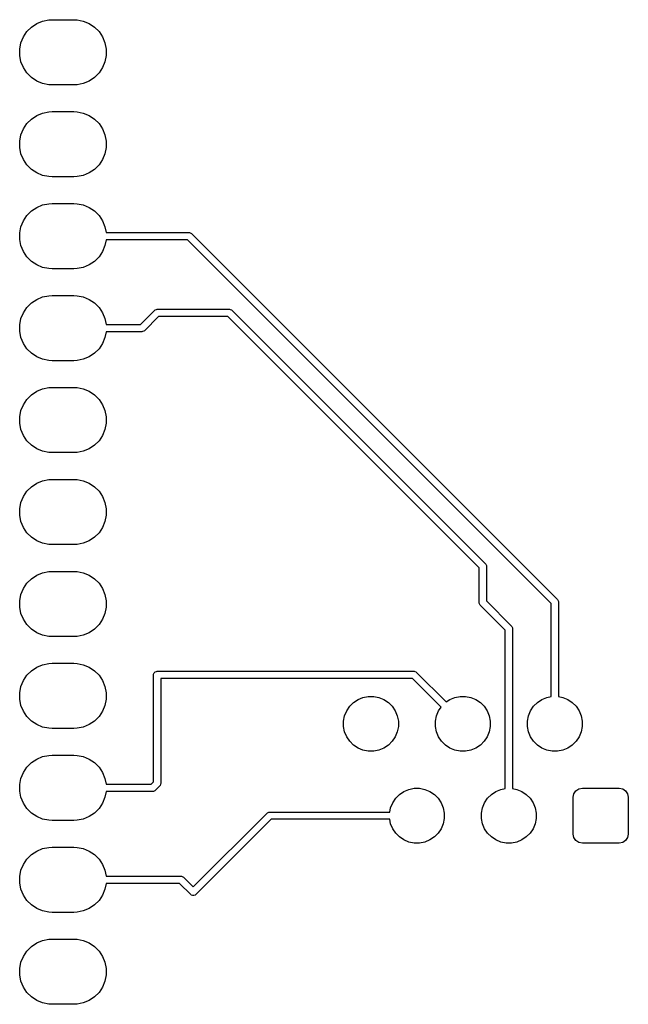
# Model space of a CAD drawing. Extents: x 44 to 138, y -169 to -31.
# Tile 5 of 10: x 72 to 89, y -64 to -37. Entities that reach past the tile are written whole.
import ezdxf

# ---------------------------------------------------------------- set-up
doc = ezdxf.new("R2010")
doc.units = 0
doc.layers.add('BLACK', color=7, linetype='CONTINUOUS')

msp = doc.modelspace()

# ---------------------------------------------------------------- linework, layer by layer
at = {"layer": 'BLACK', "linetype": 'CONTINUOUS'}
for p, q in [((72.560744, -36.730754), (72.733785, -36.696334)), ((72.733785, -36.696334), (72.822, -36.692)), ((72.822, -36.692), (73.422, -36.692)), ((73.422, -36.692), (73.510215, -36.696334)), ((73.510215, -36.696334), (73.683256, -36.730754)), ((72.126291, -37.021046), (72.251046, -36.896291)), ((72.251046, -36.896291), (72.397743, -36.798271)), ((72.397743, -36.798271), (72.560744, -36.730754)), ((73.683256, -36.730754), (73.846257, -36.798271)), ((73.846257, -36.798271), (73.992954, -36.896291)), ((73.992954, -36.896291), (74.117709, -37.021046)), ((71.960754, -37.330744), (72.028271, -37.167743)), ((72.028271, -37.167743), (72.126291, -37.021046)), ((74.117709, -37.021046), (74.215729, -37.167743)), ((74.215729, -37.167743), (74.283246, -37.330744)), ((71.926334, -37.503785), (71.960754, -37.330744)), ((71.926334, -37.680215), (71.926334, -37.503785)), ((74.283246, -37.330744), (74.317666, -37.503785)), ((74.317666, -37.503785), (74.317666, -37.680215)), ((71.960754, -37.853256), (71.926334, -37.680215)), ((74.317666, -37.680215), (74.283246, -37.853256)), ((72.028271, -38.016257), (71.960754, -37.853256)), ((72.126291, -38.162954), (72.028271, -38.016257)), ((74.215729, -38.016257), (74.117709, -38.162954)), ((74.283246, -37.853256), (74.215729, -38.016257)), ((72.251046, -38.287709), (72.126291, -38.162954)), ((72.397743, -38.385729), (72.251046, -38.287709)), ((73.992954, -38.287709), (73.846257, -38.385729)), ((74.117709, -38.162954), (73.992954, -38.287709)), ((72.560744, -38.453246), (72.397743, -38.385729)), ((72.733785, -38.487666), (72.560744, -38.453246)), ((72.822, -38.492), (72.733785, -38.487666)), ((73.422, -38.492), (72.822, -38.492)), ((73.510215, -38.487666), (73.422, -38.492)), ((73.683256, -38.453246), (73.510215, -38.487666)), ((73.846257, -38.385729), (73.683256, -38.453246)), ((72.126291, -39.561046), (72.251046, -39.436291)), ((72.251046, -39.436291), (72.397743, -39.338271)), ((72.397743, -39.338271), (72.560744, -39.270754)), ((72.560744, -39.270754), (72.733785, -39.236334)), ((72.733785, -39.236334), (72.822, -39.232)), ((72.822, -39.232), (73.422, -39.232)), ((73.422, -39.232), (73.510215, -39.236334)), ((73.510215, -39.236334), (73.683256, -39.270754)), ((73.683256, -39.270754), (73.846257, -39.338271)), ((73.846257, -39.338271), (73.992954, -39.436291)), ((73.992954, -39.436291), (74.117709, -39.561046)), ((71.960754, -39.870744), (72.028271, -39.707743)), ((72.028271, -39.707743), (72.126291, -39.561046)), ((74.117709, -39.561046), (74.215729, -39.707743)), ((74.215729, -39.707743), (74.283246, -39.870744)), ((71.926334, -40.043785), (71.960754, -39.870744)), ((74.283246, -39.870744), (74.317666, -40.043785)), ((71.926334, -40.220215), (71.926334, -40.043785)), ((71.960754, -40.393256), (71.926334, -40.220215)), ((74.317666, -40.220215), (74.283246, -40.393256)), ((74.317666, -40.043785), (74.317666, -40.220215)), ((72.028271, -40.556257), (71.960754, -40.393256)), ((74.283246, -40.393256), (74.215729, -40.556257)), ((72.126291, -40.702954), (72.028271, -40.556257)), ((72.251046, -40.827709), (72.126291, -40.702954)), ((74.117709, -40.702954), (73.992954, -40.827709)), ((74.215729, -40.556257), (74.117709, -40.702954)), ((72.397743, -40.925729), (72.251046, -40.827709)), ((72.560744, -40.993246), (72.397743, -40.925729)), ((72.733785, -41.027666), (72.560744, -40.993246)), ((72.822, -41.032), (72.733785, -41.027666)), ((73.422, -41.032), (72.822, -41.032)), ((73.510215, -41.027666), (73.422, -41.032)), ((73.683256, -40.993246), (73.510215, -41.027666)), ((73.846257, -40.925729), (73.683256, -40.993246)), ((73.992954, -40.827709), (73.846257, -40.925729)), ((72.251046, -41.976291), (72.397743, -41.878271)), ((72.397743, -41.878271), (72.560744, -41.810754)), ((72.560744, -41.810754), (72.733785, -41.776334)), ((72.733785, -41.776334), (72.822, -41.772)), ((72.822, -41.772), (73.422, -41.772)), ((73.422, -41.772), (73.510215, -41.776334)), ((73.510215, -41.776334), (73.683256, -41.810754)), ((73.683256, -41.810754), (73.846257, -41.878271)), ((73.846257, -41.878271), (73.992954, -41.976291)), ((72.028271, -42.247743), (72.126291, -42.101046)), ((72.126291, -42.101046), (72.251046, -41.976291)), ((73.992954, -41.976291), (74.117709, -42.101046)), ((74.117709, -42.101046), (74.215729, -42.247743)), ((71.926334, -42.583785), (71.960754, -42.410744)), ((71.960754, -42.410744), (72.028271, -42.247743)), ((74.215729, -42.247743), (74.283246, -42.410744)), ((74.283246, -42.410744), (74.315322, -42.572)), ((71.926334, -42.760215), (71.926334, -42.583785)), ((74.315322, -42.572), (76.602, -42.572)), ((76.602, -42.572), (76.621509, -42.573921)), ((76.621509, -42.573921), (76.657557, -42.588853)), ((76.657557, -42.588853), (76.672711, -42.601289)), ((76.672711, -42.601289), (86.782711, -52.711289)), ((71.960754, -42.933256), (71.926334, -42.760215)), ((72.028271, -43.096257), (71.960754, -42.933256)), ((74.283246, -42.933256), (74.215729, -43.096257)), ((74.315322, -42.772), (74.283246, -42.933256)), ((76.560578, -42.772), (74.315322, -42.772)), ((86.612, -52.823422), (76.560578, -42.772)), ((72.126291, -43.242954), (72.028271, -43.096257)), ((72.251046, -43.367709), (72.126291, -43.242954)), ((74.117709, -43.242954), (73.992954, -43.367709)), ((74.215729, -43.096257), (74.117709, -43.242954)), ((72.397743, -43.465729), (72.251046, -43.367709)), ((72.560744, -43.533246), (72.397743, -43.465729)), ((73.846257, -43.465729), (73.683256, -43.533246)), ((73.992954, -43.367709), (73.846257, -43.465729)), ((72.733785, -43.567666), (72.560744, -43.533246)), ((72.822, -43.572), (72.733785, -43.567666)), ((73.422, -43.572), (72.822, -43.572)), ((73.510215, -43.567666), (73.422, -43.572)), ((73.683256, -43.533246), (73.510215, -43.567666)), ((72.560744, -44.350754), (72.733785, -44.316334)), ((72.733785, -44.316334), (72.822, -44.312)), ((72.822, -44.312), (73.422, -44.312)), ((73.422, -44.312), (73.510215, -44.316334)), ((73.510215, -44.316334), (73.683256, -44.350754)), ((72.126291, -44.641046), (72.251046, -44.516291)), ((72.251046, -44.516291), (72.397743, -44.418271)), ((72.397743, -44.418271), (72.560744, -44.350754)), ((73.683256, -44.350754), (73.846257, -44.418271)), ((73.846257, -44.418271), (73.992954, -44.516291)), ((73.992954, -44.516291), (74.117709, -44.641046)), ((71.960754, -44.950744), (72.028271, -44.787743)), ((72.028271, -44.787743), (72.126291, -44.641046)), ((74.117709, -44.641046), (74.215729, -44.787743)), ((74.215729, -44.787743), (74.283246, -44.950744)), ((75.260578, -45.112), (75.65129, -44.721289)), ((75.65129, -44.721289), (75.666443, -44.708853)), ((75.666443, -44.708853), (75.702491, -44.693921)), ((75.702491, -44.693921), (75.722, -44.692)), ((75.722, -44.692), (77.722, -44.692)), ((77.722, -44.692), (77.741509, -44.693921)), ((77.741509, -44.693921), (77.777557, -44.708853)), ((77.777557, -44.708853), (77.792711, -44.721289)), ((77.792711, -44.721289), (84.792711, -51.721289)), ((71.926334, -45.123785), (71.960754, -44.950744)), ((71.926334, -45.300215), (71.926334, -45.123785)), ((74.283246, -44.950744), (74.315322, -45.112)), ((74.315322, -45.112), (75.260578, -45.112)), ((75.763421, -44.892), (75.372711, -45.282711)), ((77.680578, -44.892), (75.763421, -44.892)), ((84.622, -51.833422), (77.680578, -44.892)), ((71.960754, -45.473256), (71.926334, -45.300215)), ((74.315322, -45.312), (74.283246, -45.473256)), ((75.302, -45.312), (74.315322, -45.312)), ((75.321509, -45.310079), (75.302, -45.312)), ((75.357557, -45.295147), (75.321509, -45.310079)), ((75.372711, -45.282711), (75.357557, -45.295147)), ((72.028271, -45.636257), (71.960754, -45.473256)), ((72.126291, -45.782954), (72.028271, -45.636257)), ((74.215729, -45.636257), (74.117709, -45.782954)), ((74.283246, -45.473256), (74.215729, -45.636257)), ((72.251046, -45.907709), (72.126291, -45.782954)), ((72.397743, -46.005729), (72.251046, -45.907709)), ((73.992954, -45.907709), (73.846257, -46.005729)), ((74.117709, -45.782954), (73.992954, -45.907709)), ((72.560744, -46.073246), (72.397743, -46.005729)), ((72.733785, -46.107666), (72.560744, -46.073246)), ((72.822, -46.112), (72.733785, -46.107666)), ((73.422, -46.112), (72.822, -46.112)), ((73.510215, -46.107666), (73.422, -46.112)), ((73.683256, -46.073246), (73.510215, -46.107666)), ((73.846257, -46.005729), (73.683256, -46.073246)), ((72.251046, -47.056291), (72.397743, -46.958271)), ((72.397743, -46.958271), (72.560744, -46.890754)), ((72.560744, -46.890754), (72.733785, -46.856334)), ((72.733785, -46.856334), (72.822, -46.852)), ((72.822, -46.852), (73.422, -46.852)), ((73.422, -46.852), (73.510215, -46.856334)), ((73.510215, -46.856334), (73.683256, -46.890754)), ((73.683256, -46.890754), (73.846257, -46.958271)), ((73.846257, -46.958271), (73.992954, -47.056291)), ((71.960754, -47.490744), (72.028271, -47.327743)), ((72.028271, -47.327743), (72.126291, -47.181046)), ((72.126291, -47.181046), (72.251046, -47.056291)), ((73.992954, -47.056291), (74.117709, -47.181046)), ((74.117709, -47.181046), (74.215729, -47.327743)), ((74.215729, -47.327743), (74.283246, -47.490744)), ((71.926334, -47.663785), (71.960754, -47.490744)), ((74.283246, -47.490744), (74.317666, -47.663785)), ((71.926334, -47.840215), (71.926334, -47.663785)), ((71.960754, -48.013256), (71.926334, -47.840215)), ((74.317666, -47.840215), (74.283246, -48.013256)), ((74.317666, -47.663785), (74.317666, -47.840215)), ((72.028271, -48.176257), (71.960754, -48.013256)), ((74.283246, -48.013256), (74.215729, -48.176257)), ((72.126291, -48.322954), (72.028271, -48.176257)), ((72.251046, -48.447709), (72.126291, -48.322954)), ((74.117709, -48.322954), (73.992954, -48.447709)), ((74.215729, -48.176257), (74.117709, -48.322954)), ((72.397743, -48.545729), (72.251046, -48.447709)), ((72.560744, -48.613246), (72.397743, -48.545729)), ((72.733785, -48.647666), (72.560744, -48.613246)), ((72.822, -48.652), (72.733785, -48.647666)), ((73.422, -48.652), (72.822, -48.652)), ((73.510215, -48.647666), (73.422, -48.652)), ((73.683256, -48.613246), (73.510215, -48.647666)), ((73.846257, -48.545729), (73.683256, -48.613246)), ((73.992954, -48.447709), (73.846257, -48.545729)), ((72.251046, -49.596291), (72.397743, -49.498271)), ((72.397743, -49.498271), (72.560744, -49.430754)), ((72.560744, -49.430754), (72.733785, -49.396334)), ((72.733785, -49.396334), (72.822, -49.392)), ((72.822, -49.392), (73.422, -49.392)), ((73.422, -49.392), (73.510215, -49.396334)), ((73.510215, -49.396334), (73.683256, -49.430754)), ((73.683256, -49.430754), (73.846257, -49.498271)), ((73.846257, -49.498271), (73.992954, -49.596291)), ((72.028271, -49.867743), (72.126291, -49.721046)), ((72.126291, -49.721046), (72.251046, -49.596291)), ((73.992954, -49.596291), (74.117709, -49.721046)), ((74.117709, -49.721046), (74.215729, -49.867743)), ((71.926334, -50.203785), (71.960754, -50.030744)), ((71.960754, -50.030744), (72.028271, -49.867743)), ((74.215729, -49.867743), (74.283246, -50.030744)), ((74.283246, -50.030744), (74.317666, -50.203785)), ((71.926334, -50.380215), (71.926334, -50.203785)), ((74.317666, -50.203785), (74.317666, -50.380215)), ((71.960754, -50.553256), (71.926334, -50.380215)), ((72.028271, -50.716257), (71.960754, -50.553256)), ((74.283246, -50.553256), (74.215729, -50.716257)), ((74.317666, -50.380215), (74.283246, -50.553256)), ((72.126291, -50.862954), (72.028271, -50.716257)), ((72.251046, -50.987709), (72.126291, -50.862954)), ((74.117709, -50.862954), (73.992954, -50.987709)), ((74.215729, -50.716257), (74.117709, -50.862954)), ((72.397743, -51.085729), (72.251046, -50.987709)), ((72.560744, -51.153246), (72.397743, -51.085729)), ((73.846257, -51.085729), (73.683256, -51.153246)), ((73.992954, -50.987709), (73.846257, -51.085729)), ((72.733785, -51.187666), (72.560744, -51.153246)), ((72.822, -51.192), (72.733785, -51.187666)), ((73.422, -51.192), (72.822, -51.192)), ((73.510215, -51.187666), (73.422, -51.192)), ((73.683256, -51.153246), (73.510215, -51.187666)), ((72.560744, -51.970754), (72.733785, -51.936334)), ((72.733785, -51.936334), (72.822, -51.932)), ((72.822, -51.932), (73.422, -51.932)), ((73.422, -51.932), (73.510215, -51.936334)), ((73.510215, -51.936334), (73.683256, -51.970754)), ((84.622, -52.792), (84.622, -51.833422)), ((84.792711, -51.721289), (84.805147, -51.736443)), ((84.805147, -51.736443), (84.820079, -51.772491)), ((84.820079, -51.772491), (84.822, -51.792)), ((84.822, -51.792), (84.822, -52.750578)), ((72.126291, -52.261046), (72.251046, -52.136291)), ((72.251046, -52.136291), (72.397743, -52.038271)), ((72.397743, -52.038271), (72.560744, -51.970754)), ((73.683256, -51.970754), (73.846257, -52.038271)), ((73.846257, -52.038271), (73.992954, -52.136291)), ((73.992954, -52.136291), (74.117709, -52.261046)), ((71.960754, -52.570744), (72.028271, -52.407743)), ((72.028271, -52.407743), (72.126291, -52.261046)), ((74.117709, -52.261046), (74.215729, -52.407743)), ((74.215729, -52.407743), (74.283246, -52.570744)), ((71.926334, -52.743785), (71.960754, -52.570744)), ((71.926334, -52.920215), (71.926334, -52.743785)), ((74.283246, -52.570744), (74.317666, -52.743785)), ((74.317666, -52.743785), (74.317666, -52.920215)), ((84.822, -52.750578), (85.512711, -53.441289)), ((86.782711, -52.711289), (86.795147, -52.726443)), ((86.795147, -52.726443), (86.810079, -52.762491)), ((86.810079, -52.762491), (86.812, -52.782)), ((71.960754, -53.093256), (71.926334, -52.920215)), ((74.317666, -52.920215), (74.283246, -53.093256)), ((84.623921, -52.811509), (84.622, -52.792)), ((84.638853, -52.847557), (84.623921, -52.811509)), ((84.651289, -52.862711), (84.638853, -52.847557)), ((85.342, -53.553422), (84.651289, -52.862711)), ((86.612, -55.390733), (86.612, -52.823422)), ((86.812, -52.782), (86.812, -55.390733)), ((72.028271, -53.256257), (71.960754, -53.093256)), ((72.126291, -53.402954), (72.028271, -53.256257)), ((74.215729, -53.256257), (74.117709, -53.402954)), ((74.283246, -53.093256), (74.215729, -53.256257)), ((72.251046, -53.527709), (72.126291, -53.402954)), ((72.397743, -53.625729), (72.251046, -53.527709)), ((73.992954, -53.527709), (73.846257, -53.625729)), ((74.117709, -53.402954), (73.992954, -53.527709)), ((85.342, -57.930733), (85.342, -53.553422)), ((85.512711, -53.441289), (85.525147, -53.456443)), ((85.525147, -53.456443), (85.540079, -53.492491)), ((85.540079, -53.492491), (85.542, -53.512)), ((85.542, -53.512), (85.542, -57.930733)), ((72.560744, -53.693246), (72.397743, -53.625729)), ((72.733785, -53.727666), (72.560744, -53.693246)), ((72.822, -53.732), (72.733785, -53.727666)), ((73.422, -53.732), (72.822, -53.732)), ((73.510215, -53.727666), (73.422, -53.732)), ((73.683256, -53.693246), (73.510215, -53.727666)), ((73.846257, -53.625729), (73.683256, -53.693246)), ((72.251046, -54.676291), (72.397743, -54.578271)), ((72.397743, -54.578271), (72.560744, -54.510754)), ((72.560744, -54.510754), (72.733785, -54.476334)), ((72.733785, -54.476334), (72.822, -54.472)), ((72.822, -54.472), (73.422, -54.472)), ((73.422, -54.472), (73.510215, -54.476334)), ((73.510215, -54.476334), (73.683256, -54.510754)), ((73.683256, -54.510754), (73.846257, -54.578271)), ((73.846257, -54.578271), (73.992954, -54.676291)), ((72.028271, -54.947743), (72.126291, -54.801046)), ((72.126291, -54.801046), (72.251046, -54.676291)), ((73.992954, -54.676291), (74.117709, -54.801046)), ((74.117709, -54.801046), (74.215729, -54.947743)), ((75.622, -54.792), (75.623921, -54.772491)), ((75.622, -57.750578), (75.622, -54.792)), ((75.623921, -54.772491), (75.638853, -54.736443)), ((75.638853, -54.736443), (75.666443, -54.708853)), ((75.666443, -54.708853), (75.702491, -54.693921)), ((75.702491, -54.693921), (75.722, -54.692)), ((75.722, -54.692), (82.822, -54.692)), ((82.780578, -54.892), (75.822, -54.892)), ((75.822, -54.892), (75.822, -57.792)), ((83.570063, -55.681484), (82.780578, -54.892)), ((82.822, -54.692), (82.841509, -54.693921)), ((82.841509, -54.693921), (82.877557, -54.708853)), ((82.877557, -54.708853), (82.892711, -54.721289)), ((82.892711, -54.721289), (83.711484, -55.540063)), ((71.926334, -55.283785), (71.960754, -55.110744)), ((71.960754, -55.110744), (72.028271, -54.947743)), ((74.215729, -54.947743), (74.283246, -55.110744)), ((74.283246, -55.110744), (74.317666, -55.283785)), ((71.926334, -55.460215), (71.926334, -55.283785)), ((71.960754, -55.633256), (71.926334, -55.460215)), ((74.317666, -55.460215), (74.283246, -55.633256)), ((74.317666, -55.283785), (74.317666, -55.460215)), ((81.149861, -55.554512), (81.273738, -55.47174)), ((81.273738, -55.47174), (81.411384, -55.414725)), ((81.411384, -55.414725), (81.557507, -55.38566)), ((81.557507, -55.38566), (81.706493, -55.38566)), ((81.706493, -55.38566), (81.852616, -55.414725)), ((81.852616, -55.414725), (81.990262, -55.47174)), ((81.990262, -55.47174), (82.114139, -55.554512)), ((83.711484, -55.540063), (83.813738, -55.47174)), ((83.813738, -55.47174), (83.951384, -55.414725)), ((83.951384, -55.414725), (84.097507, -55.38566)), ((84.097507, -55.38566), (84.246493, -55.38566)), ((84.246493, -55.38566), (84.392616, -55.414725)), ((84.392616, -55.414725), (84.530262, -55.47174)), ((84.530262, -55.47174), (84.654139, -55.554512)), ((86.229861, -55.554512), (86.353738, -55.47174)), ((86.353738, -55.47174), (86.491384, -55.414725)), ((86.491384, -55.414725), (86.612, -55.390733)), ((86.812, -55.390733), (86.932616, -55.414725)), ((86.932616, -55.414725), (87.070262, -55.47174)), ((87.070262, -55.47174), (87.194139, -55.554512)), ((72.028271, -55.796257), (71.960754, -55.633256)), ((74.283246, -55.633256), (74.215729, -55.796257)), ((80.96174, -55.783738), (81.044512, -55.659861)), ((81.044512, -55.659861), (81.149861, -55.554512)), ((82.114139, -55.554512), (82.219488, -55.659861)), ((82.219488, -55.659861), (82.30226, -55.783738)), ((83.50174, -55.783738), (83.570063, -55.681484)), ((84.654139, -55.554512), (84.759488, -55.659861)), ((84.759488, -55.659861), (84.84226, -55.783738)), ((86.04174, -55.783738), (86.124512, -55.659861)), ((86.124512, -55.659861), (86.229861, -55.554512)), ((87.194139, -55.554512), (87.299488, -55.659861)), ((87.299488, -55.659861), (87.38226, -55.783738)), ((72.126291, -55.942954), (72.028271, -55.796257)), ((72.251046, -56.067709), (72.126291, -55.942954)), ((74.117709, -55.942954), (73.992954, -56.067709)), ((74.215729, -55.796257), (74.117709, -55.942954)), ((80.87566, -56.067507), (80.904725, -55.921384)), ((80.904725, -55.921384), (80.96174, -55.783738)), ((82.30226, -55.783738), (82.359275, -55.921384)), ((82.359275, -55.921384), (82.38834, -56.067507)), ((83.41566, -56.067507), (83.444725, -55.921384)), ((83.444725, -55.921384), (83.50174, -55.783738)), ((84.84226, -55.783738), (84.899275, -55.921384)), ((84.899275, -55.921384), (84.92834, -56.067507)), ((85.95566, -56.067507), (85.984725, -55.921384)), ((85.984725, -55.921384), (86.04174, -55.783738)), ((87.38226, -55.783738), (87.439275, -55.921384)), ((87.439275, -55.921384), (87.46834, -56.067507)), ((72.397743, -56.165729), (72.251046, -56.067709)), ((72.560744, -56.233246), (72.397743, -56.165729)), ((72.733785, -56.267666), (72.560744, -56.233246)), ((72.822, -56.272), (72.733785, -56.267666)), ((73.422, -56.272), (72.822, -56.272)), ((73.510215, -56.267666), (73.422, -56.272)), ((73.683256, -56.233246), (73.510215, -56.267666)), ((73.846257, -56.165729), (73.683256, -56.233246)), ((73.992954, -56.067709), (73.846257, -56.165729)), ((80.87566, -56.216493), (80.87566, -56.067507)), ((80.904725, -56.362616), (80.87566, -56.216493)), ((82.38834, -56.216493), (82.359275, -56.362616)), ((82.38834, -56.067507), (82.38834, -56.216493)), ((83.41566, -56.216493), (83.41566, -56.067507)), ((83.444725, -56.362616), (83.41566, -56.216493)), ((84.92834, -56.216493), (84.899275, -56.362616)), ((84.92834, -56.067507), (84.92834, -56.216493)), ((85.95566, -56.216493), (85.95566, -56.067507)), ((85.984725, -56.362616), (85.95566, -56.216493)), ((87.46834, -56.216493), (87.439275, -56.362616)), ((87.46834, -56.067507), (87.46834, -56.216493)), ((80.96174, -56.500262), (80.904725, -56.362616)), ((81.044512, -56.624139), (80.96174, -56.500262)), ((82.30226, -56.500262), (82.219488, -56.624139)), ((82.359275, -56.362616), (82.30226, -56.500262)), ((83.50174, -56.500262), (83.444725, -56.362616)), ((83.584512, -56.624139), (83.50174, -56.500262)), ((84.84226, -56.500262), (84.759488, -56.624139)), ((84.899275, -56.362616), (84.84226, -56.500262)), ((86.04174, -56.500262), (85.984725, -56.362616)), ((86.124512, -56.624139), (86.04174, -56.500262)), ((87.38226, -56.500262), (87.299488, -56.624139)), ((87.439275, -56.362616), (87.38226, -56.500262)), ((81.149861, -56.729488), (81.044512, -56.624139)), ((81.273738, -56.81226), (81.149861, -56.729488)), ((81.411384, -56.869275), (81.273738, -56.81226)), ((81.990262, -56.81226), (81.852616, -56.869275)), ((82.114139, -56.729488), (81.990262, -56.81226)), ((82.219488, -56.624139), (82.114139, -56.729488)), ((83.689861, -56.729488), (83.584512, -56.624139)), ((83.813738, -56.81226), (83.689861, -56.729488)), ((83.951384, -56.869275), (83.813738, -56.81226)), ((84.530262, -56.81226), (84.392616, -56.869275)), ((84.654139, -56.729488), (84.530262, -56.81226)), ((84.759488, -56.624139), (84.654139, -56.729488)), ((86.229861, -56.729488), (86.124512, -56.624139)), ((86.353738, -56.81226), (86.229861, -56.729488)), ((86.491384, -56.869275), (86.353738, -56.81226)), ((87.070262, -56.81226), (86.932616, -56.869275)), ((87.194139, -56.729488), (87.070262, -56.81226)), ((87.299488, -56.624139), (87.194139, -56.729488)), ((72.251046, -57.216291), (72.397743, -57.118271)), ((72.397743, -57.118271), (72.560744, -57.050754)), ((72.560744, -57.050754), (72.733785, -57.016334)), ((72.733785, -57.016334), (72.822, -57.012)), ((72.822, -57.012), (73.422, -57.012)), ((73.422, -57.012), (73.510215, -57.016334)), ((73.510215, -57.016334), (73.683256, -57.050754)), ((73.683256, -57.050754), (73.846257, -57.118271)), ((73.846257, -57.118271), (73.992954, -57.216291)), ((81.557507, -56.89834), (81.411384, -56.869275)), ((81.706493, -56.89834), (81.557507, -56.89834)), ((81.852616, -56.869275), (81.706493, -56.89834)), ((84.097507, -56.89834), (83.951384, -56.869275)), ((84.246493, -56.89834), (84.097507, -56.89834)), ((84.392616, -56.869275), (84.246493, -56.89834)), ((86.637507, -56.89834), (86.491384, -56.869275)), ((86.786493, -56.89834), (86.637507, -56.89834)), ((86.932616, -56.869275), (86.786493, -56.89834)), ((72.028271, -57.487743), (72.126291, -57.341046)), ((72.126291, -57.341046), (72.251046, -57.216291)), ((73.992954, -57.216291), (74.117709, -57.341046)), ((74.117709, -57.341046), (74.215729, -57.487743)), ((71.926334, -57.823785), (71.960754, -57.650744)), ((71.960754, -57.650744), (72.028271, -57.487743)), ((74.215729, -57.487743), (74.283246, -57.650744)), ((74.283246, -57.650744), (74.315322, -57.812)), ((71.926334, -58.000215), (71.926334, -57.823785)), ((74.315322, -57.812), (75.560578, -57.812)), ((75.560578, -57.812), (75.622, -57.750578)), ((75.792711, -57.86271), (75.672711, -57.982711)), ((75.805148, -57.847557), (75.792711, -57.86271)), ((75.820079, -57.811509), (75.805148, -57.847557)), ((75.822, -57.792), (75.820079, -57.811509)), ((82.681384, -57.954725), (82.827507, -57.92566)), ((82.827507, -57.92566), (82.976493, -57.92566)), ((82.976493, -57.92566), (83.122616, -57.954725)), ((85.221384, -57.954725), (85.342, -57.930733)), ((85.542, -57.930733), (85.662616, -57.954725)), ((87.376329, -57.94103), (87.472, -57.922)), ((87.472, -57.922), (88.492, -57.922)), ((88.492, -57.922), (88.587671, -57.94103)), ((71.960754, -58.173256), (71.926334, -58.000215)), ((72.028271, -58.336257), (71.960754, -58.173256)), ((74.283246, -58.173256), (74.215729, -58.336257)), ((74.315322, -58.012), (74.283246, -58.173256)), ((75.602, -58.012), (74.315322, -58.012)), ((75.621509, -58.010079), (75.602, -58.012)), ((75.657557, -57.995147), (75.621509, -58.010079)), ((75.672711, -57.982711), (75.657557, -57.995147)), ((82.23174, -58.323738), (82.314512, -58.199861)), ((82.314512, -58.199861), (82.419861, -58.094512)), ((82.419861, -58.094512), (82.543738, -58.01174)), ((82.543738, -58.01174), (82.681384, -57.954725)), ((83.122616, -57.954725), (83.260262, -58.01174)), ((83.260262, -58.01174), (83.384139, -58.094512)), ((83.384139, -58.094512), (83.489488, -58.199861)), ((83.489488, -58.199861), (83.57226, -58.323738)), ((84.77174, -58.323738), (84.854512, -58.199861)), ((84.854512, -58.199861), (84.959861, -58.094512)), ((84.959861, -58.094512), (85.083738, -58.01174)), ((85.083738, -58.01174), (85.221384, -57.954725)), ((85.662616, -57.954725), (85.800262, -58.01174)), ((85.800262, -58.01174), (85.924139, -58.094512)), ((85.924139, -58.094512), (86.029488, -58.199861)), ((86.029488, -58.199861), (86.11226, -58.323738)), ((87.222, -58.172), (87.24103, -58.076329)), ((87.222, -59.192), (87.222, -58.172)), ((87.24103, -58.076329), (87.295223, -57.995223)), ((87.295223, -57.995223), (87.376329, -57.94103)), ((88.587671, -57.94103), (88.668777, -57.995223)), ((88.668777, -57.995223), (88.72297, -58.076329)), ((88.72297, -58.076329), (88.742, -58.172)), ((88.742, -58.172), (88.742, -59.192)), ((72.126291, -58.482954), (72.028271, -58.336257)), ((74.215729, -58.336257), (74.117709, -58.482954)), ((82.150734, -58.582), (82.174725, -58.461384)), ((82.174725, -58.461384), (82.23174, -58.323738)), ((83.57226, -58.323738), (83.629275, -58.461384)), ((83.629275, -58.461384), (83.65834, -58.607507)), ((84.68566, -58.607507), (84.714725, -58.461384)), ((84.714725, -58.461384), (84.77174, -58.323738)), ((86.11226, -58.323738), (86.169275, -58.461384)), ((86.169275, -58.461384), (86.19834, -58.607507)), ((72.251046, -58.607709), (72.126291, -58.482954)), ((72.397743, -58.705729), (72.251046, -58.607709)), ((72.560744, -58.773246), (72.397743, -58.705729)), ((73.846257, -58.705729), (73.683256, -58.773246)), ((73.992954, -58.607709), (73.846257, -58.705729)), ((74.117709, -58.482954), (73.992954, -58.607709)), ((76.721999, -60.650578), (78.76129, -58.611289)), ((78.76129, -58.611289), (78.776443, -58.598852)), ((78.776443, -58.598852), (78.812491, -58.583921)), ((78.812491, -58.583921), (78.832, -58.582)), ((78.832, -58.582), (82.150734, -58.582)), ((83.65834, -58.607507), (83.65834, -58.756493)), ((84.68566, -58.756493), (84.68566, -58.607507)), ((86.19834, -58.607507), (86.19834, -58.756493)), ((72.733785, -58.807666), (72.560744, -58.773246)), ((72.822, -58.812), (72.733785, -58.807666)), ((73.422, -58.812), (72.822, -58.812)), ((73.510215, -58.807666), (73.422, -58.812)), ((73.683256, -58.773246), (73.510215, -58.807666)), ((78.873421, -58.782), (76.792711, -60.862711)), ((82.150734, -58.782), (78.873421, -58.782)), ((82.174725, -58.902616), (82.150734, -58.782)), ((82.23174, -59.040262), (82.174725, -58.902616)), ((83.629275, -58.902616), (83.57226, -59.040262)), ((83.65834, -58.756493), (83.629275, -58.902616)), ((84.714725, -58.902616), (84.68566, -58.756493)), ((84.77174, -59.040262), (84.714725, -58.902616)), ((86.169275, -58.902616), (86.11226, -59.040262)), ((86.19834, -58.756493), (86.169275, -58.902616)), ((82.314512, -59.164139), (82.23174, -59.040262)), ((82.419861, -59.269488), (82.314512, -59.164139)), ((82.543738, -59.35226), (82.419861, -59.269488)), ((83.384139, -59.269488), (83.260262, -59.35226)), ((83.489488, -59.164139), (83.384139, -59.269488)), ((83.57226, -59.040262), (83.489488, -59.164139)), ((84.854512, -59.164139), (84.77174, -59.040262)), ((84.959861, -59.269488), (84.854512, -59.164139)), ((85.083738, -59.35226), (84.959861, -59.269488)), ((85.924139, -59.269488), (85.800262, -59.35226)), ((86.029488, -59.164139), (85.924139, -59.269488)), ((86.11226, -59.040262), (86.029488, -59.164139)), ((87.24103, -59.287671), (87.222, -59.192)), ((87.295223, -59.368777), (87.24103, -59.287671)), ((88.72297, -59.287671), (88.668777, -59.368777)), ((88.742, -59.192), (88.72297, -59.287671)), ((72.560744, -59.590754), (72.733785, -59.556334)), ((72.733785, -59.556334), (72.822, -59.552)), ((72.822, -59.552), (73.422, -59.552)), ((73.422, -59.552), (73.510215, -59.556334)), ((73.510215, -59.556334), (73.683256, -59.590754)), ((82.681384, -59.409275), (82.543738, -59.35226)), ((82.827507, -59.43834), (82.681384, -59.409275)), ((82.976493, -59.43834), (82.827507, -59.43834)), ((83.122616, -59.409275), (82.976493, -59.43834)), ((83.260262, -59.35226), (83.122616, -59.409275)), ((85.221384, -59.409275), (85.083738, -59.35226)), ((85.367507, -59.43834), (85.221384, -59.409275)), ((85.516493, -59.43834), (85.367507, -59.43834)), ((85.662616, -59.409275), (85.516493, -59.43834)), ((85.800262, -59.35226), (85.662616, -59.409275)), ((87.376329, -59.42297), (87.295223, -59.368777)), ((87.472, -59.442), (87.376329, -59.42297)), ((88.492, -59.442), (87.472, -59.442)), ((88.587671, -59.42297), (88.492, -59.442)), ((88.668777, -59.368777), (88.587671, -59.42297)), ((72.126291, -59.881046), (72.251046, -59.756291)), ((72.251046, -59.756291), (72.397743, -59.658271)), ((72.397743, -59.658271), (72.560744, -59.590754)), ((73.683256, -59.590754), (73.846257, -59.658271)), ((73.846257, -59.658271), (73.992954, -59.756291)), ((73.992954, -59.756291), (74.117709, -59.881046)), ((71.960754, -60.190744), (72.028271, -60.027743)), ((72.028271, -60.027743), (72.126291, -59.881046)), ((74.117709, -59.881046), (74.215729, -60.027743)), ((74.215729, -60.027743), (74.283246, -60.190744)), ((71.926334, -60.363785), (71.960754, -60.190744)), ((71.926334, -60.540215), (71.926334, -60.363785)), ((74.283246, -60.190744), (74.315322, -60.352)), ((74.315322, -60.352), (76.382, -60.352)), ((76.382, -60.352), (76.401509, -60.353921)), ((76.401509, -60.353921), (76.437557, -60.368853)), ((76.437557, -60.368853), (76.452711, -60.381289)), ((76.452711, -60.381289), (76.721999, -60.650578)), ((71.960754, -60.713256), (71.926334, -60.540215)), ((74.315322, -60.552), (74.283246, -60.713256)), ((76.340578, -60.552), (74.315322, -60.552)), ((76.65129, -60.862711), (76.340578, -60.552)), ((72.028271, -60.876257), (71.960754, -60.713256)), ((72.126291, -61.022954), (72.028271, -60.876257)), ((74.215729, -60.876257), (74.117709, -61.022954)), ((74.283246, -60.713256), (74.215729, -60.876257)), ((76.666443, -60.875148), (76.65129, -60.862711)), ((76.702491, -60.890079), (76.666443, -60.875148)), ((76.741509, -60.890079), (76.702491, -60.890079)), ((76.777558, -60.875148), (76.741509, -60.890079)), ((76.777568, -60.875137), (76.777558, -60.875148)), ((76.792711, -60.862711), (76.777568, -60.875137)), ((72.251046, -61.147709), (72.126291, -61.022954)), ((72.397743, -61.245729), (72.251046, -61.147709)), ((73.992954, -61.147709), (73.846257, -61.245729)), ((74.117709, -61.022954), (73.992954, -61.147709)), ((72.560744, -61.313246), (72.397743, -61.245729)), ((72.733785, -61.347666), (72.560744, -61.313246)), ((72.822, -61.352), (72.733785, -61.347666)), ((73.422, -61.352), (72.822, -61.352)), ((73.510215, -61.347666), (73.422, -61.352)), ((73.683256, -61.313246), (73.510215, -61.347666)), ((73.846257, -61.245729), (73.683256, -61.313246)), ((72.251046, -62.296291), (72.397743, -62.198271)), ((72.397743, -62.198271), (72.560744, -62.130754)), ((72.560744, -62.130754), (72.733785, -62.096334)), ((72.733785, -62.096334), (72.822, -62.092)), ((72.822, -62.092), (73.422, -62.092)), ((73.422, -62.092), (73.510215, -62.096334)), ((73.510215, -62.096334), (73.683256, -62.130754)), ((73.683256, -62.130754), (73.846257, -62.198271)), ((73.846257, -62.198271), (73.992954, -62.296291)), ((72.028271, -62.567743), (72.126291, -62.421046)), ((72.126291, -62.421046), (72.251046, -62.296291)), ((73.992954, -62.296291), (74.117709, -62.421046)), ((74.117709, -62.421046), (74.215729, -62.567743)), ((71.926334, -62.903785), (71.960754, -62.730744)), ((71.960754, -62.730744), (72.028271, -62.567743)), ((74.215729, -62.567743), (74.283246, -62.730744)), ((74.283246, -62.730744), (74.317666, -62.903785)), ((71.926334, -63.080215), (71.926334, -62.903785)), ((71.960754, -63.253256), (71.926334, -63.080215)), ((74.317666, -63.080215), (74.283246, -63.253256)), ((74.317666, -62.903785), (74.317666, -63.080215)), ((72.028271, -63.416257), (71.960754, -63.253256)), ((74.283246, -63.253256), (74.215729, -63.416257)), ((72.126291, -63.562954), (72.028271, -63.416257)), ((72.251046, -63.687709), (72.126291, -63.562954)), ((74.117709, -63.562954), (73.992954, -63.687709)), ((74.215729, -63.416257), (74.117709, -63.562954)), ((72.397743, -63.785729), (72.251046, -63.687709)), ((72.560744, -63.853246), (72.397743, -63.785729)), ((72.733785, -63.887666), (72.560744, -63.853246)), ((72.822, -63.892), (72.733785, -63.887666)), ((73.422, -63.892), (72.822, -63.892)), ((73.510215, -63.887666), (73.422, -63.892)), ((73.683256, -63.853246), (73.510215, -63.887666)), ((73.846257, -63.785729), (73.683256, -63.853246)), ((73.992954, -63.687709), (73.846257, -63.785729))]:
    msp.add_line(p, q, dxfattribs=at)

doc.saveas('drawing.dxf')
